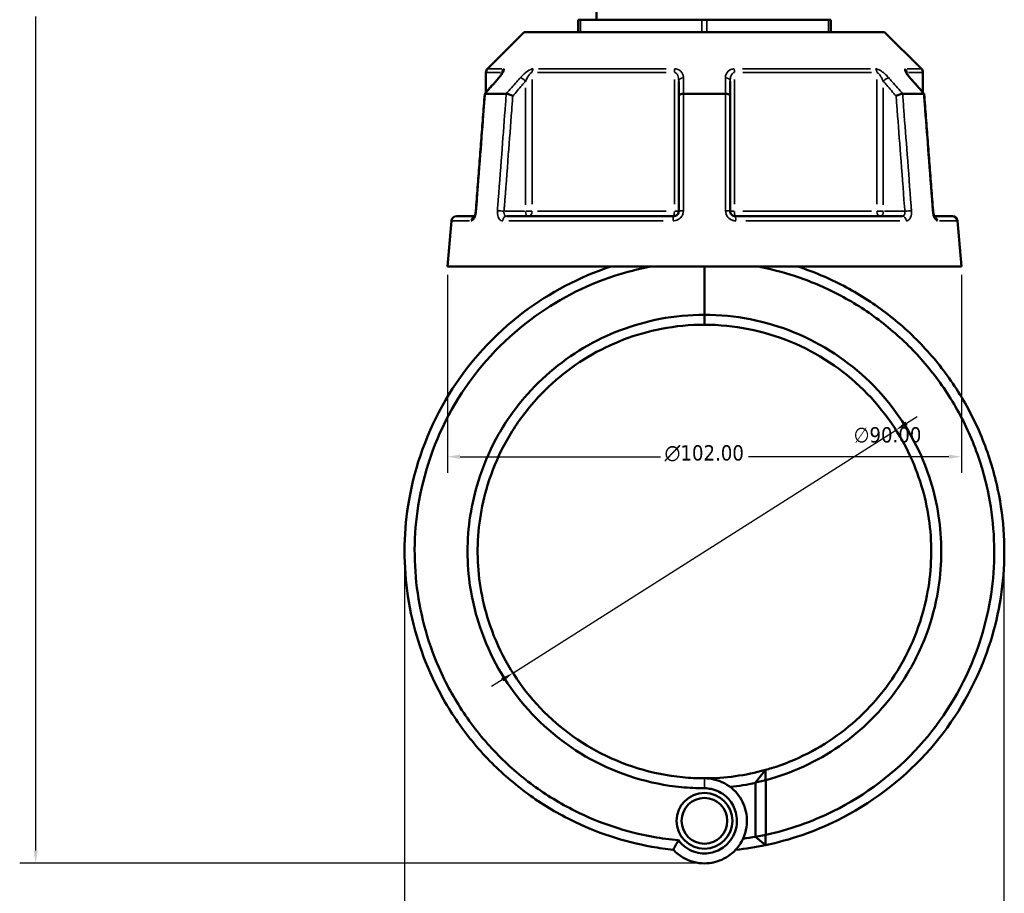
# Model space of a CAD drawing. Header units: millimetres. Extents: x 0 to 904, y 0 to 925.
# Tile 3 of 10: x 270 to 465, y 252 to 425. Entities that reach past the tile are written whole.
import ezdxf

# ---------------------------------------------------------------- set-up
doc = ezdxf.new("R2010")
doc.units = ezdxf.units.MM
for name, color, linetype, lineweight in [('Dimension (ANSI)', 7, 'Continuous', 25), ('Visible (ANSI)', 7, 'Continuous', 50), ('Visible Narrow (ANSI)', 7, 'Continuous', 35)]:
    doc.layers.add(name, color=color, linetype=linetype, lineweight=lineweight)
doc.styles.add('Note Text (ANSI)', font='tahoma.ttf')
doc.dimstyles.new('Default - mm (ANSI)', dxfattribs={"dimtxt": 3.048, "dimasz": 2.5, "dimexe": 3.175, "dimexo": 1.6002, "dimgap": 0.8, "dimtad": 0, "dimtoh": 1, "dimrnd": 1e-08, "dimzin": 4, "dimdsep": 46, "dimtxsty": 'Note Text (ANSI)', "dimcen": 0.09, "dimdle": 10, "dimclrd": 256, "dimclre": 256, "dimclrt": 256, "dimadec": 1, "dimazin": 1, "dimtfac": 1, "dimtofl": 0, "dimtmove": 0, "dimatfit": 3, "dimfxl": 1, "dimtolj": 1, "dimtzin": 4, "dimlwd": -1, "dimlwe": -1, "dimarcsym": 0})

# ---------------------------------------------------------------- blocks, each defined once
blk = doc.blocks.new('*D7')
at = {"layer": 'Defpoints', "color": 0, "transparency": 16777216}
for p in [(464.89, 323.45), (345.99, 319.93), (464.89, 183.68)]:
    blk.add_point(p, dxfattribs=at)
at = {"layer": 'Dimension (ANSI)', "transparency": 16777216}
for p, q in [((464.89, 321.85), (464.89, 180.51)), ((345.99, 318.33), (345.99, 180.51)), ((348.49, 183.68), (447.59, 183.68)), ((462.39, 183.68), (461.27, 183.68))]:
    blk.add_line(p, q, dxfattribs=at)
for points in [[(348.49, 184.1), (348.49, 183.27), (345.99, 183.68)], [(462.39, 184.1), (462.39, 183.27), (464.89, 183.68)]]:
    blk.add_solid(points, dxfattribs=at)
at = {"layer": 'Dimension (ANSI)', "transparency": 16777216, "insert": (448.39, 185.28), "char_height": 3.048, "attachment_point": 1, "style": 'Note Text (ANSI)'}
blk.add_mtext('\\A1;118.90', dxfattribs=at)
blk = doc.blocks.new('*D8')
at = {"layer": 'Defpoints', "color": 0, "transparency": 16777216}
for p in [(443.49, 344.04), (367.49, 295.82)]:
    blk.add_point(p, dxfattribs=at)
at = {"layer": 'Dimension (ANSI)', "transparency": 16777216}
for p, q in [((445.6, 345.38), (447.71, 346.72)), ((367.49, 295.82), (443.49, 344.04)), ((365.38, 294.48), (363.27, 293.14))]:
    blk.add_line(p, q, dxfattribs=at)
for points in [[(445.37, 345.73), (445.82, 345.03), (443.49, 344.04)], [(365.16, 294.83), (365.6, 294.13), (367.49, 295.82)]]:
    blk.add_solid(points, dxfattribs=at)
at = {"layer": 'Dimension (ANSI)', "transparency": 16777216, "insert": (435.1, 344.61), "char_height": 3.048, "attachment_point": 1, "style": 'Note Text (ANSI)'}
blk.add_mtext('\\A1;∅90.00', dxfattribs=at)
blk = doc.blocks.new('*D9')
at = {"layer": 'Defpoints', "color": 0, "transparency": 16777216}
for p in [(272.8, 516.05), (390.19, 516.05), (406.32, 258.09)]:
    blk.add_point(p, dxfattribs=at)
at = {"layer": 'Dimension (ANSI)', "transparency": 16777216}
for p, q in [((388.59, 516.05), (269.62, 516.05)), ((272.8, 513.55), (272.8, 440.07)), ((272.8, 260.59), (272.8, 426.12)), ((404.72, 258.09), (269.62, 258.09))]:
    blk.add_line(p, q, dxfattribs=at)
for points in [[(272.38, 513.55), (273.21, 513.55), (272.8, 516.05)], [(272.38, 260.59), (273.21, 260.59), (272.8, 258.09)]]:
    blk.add_solid(points, dxfattribs=at)
at = {"layer": 'Dimension (ANSI)', "transparency": 16777216, "insert": (271.21, 426.92), "char_height": 3.048, "attachment_point": 1, "rotation": 90, "style": 'Note Text (ANSI)'}
blk.add_mtext('\\A1;257.96', dxfattribs=at)
blk = doc.blocks.new('*D11')
at = {"layer": 'Defpoints', "color": 0, "transparency": 16777216}
for p in [(354.49, 376.46), (456.49, 376.46), (354.49, 338.74)]:
    blk.add_point(p, dxfattribs=at)
at = {"layer": 'Dimension (ANSI)', "transparency": 16777216}
for p, q in [((354.49, 374.85), (354.49, 335.56)), ((456.49, 374.85), (456.49, 335.56)), ((356.99, 338.74), (396.77, 338.74)), ((453.99, 338.74), (414.21, 338.74))]:
    blk.add_line(p, q, dxfattribs=at)
for points in [[(356.99, 339.16), (356.99, 338.32), (354.49, 338.74)], [(453.99, 339.16), (453.99, 338.32), (456.49, 338.74)]]:
    blk.add_solid(points, dxfattribs=at)
at = {"layer": 'Dimension (ANSI)', "transparency": 16777216, "insert": (397.57, 341.03), "char_height": 3.048, "attachment_point": 1, "style": 'Note Text (ANSI)'}
blk.add_mtext('\\A1;{\\fAIGDT|b0|i0;\\H3.0480;\\ln}\\fTahoma|b0|i0;\\H3.0480;102.00', dxfattribs=at)

msp = doc.modelspace()

# ---------------------------------------------------------------- linework, layer by layer
at = {"layer": 'Visible (ANSI)'}
for p, q in [((384.07, 486.65), (384.07, 425.455)), ((380.403, 425.455), (380.903, 425.455)), ((380.403, 425.455), (380.403, 423.005)), ((380.903, 425.455), (404.99, 425.455)), ((404.99, 425.455), (405.99, 425.455)), ((405.99, 425.455), (430.077, 425.455)), ((430.077, 425.455), (430.577, 425.455)), ((430.577, 423.005), (430.577, 425.455)), ((369.741, 423.005), (362.433, 415.697)), ((369.741, 423.005), (441.239, 423.005)), ((441.239, 423.005), (448.547, 415.697)), ((362.14, 414.99), (362.14, 410.999)), ((448.84, 414.99), (448.84, 410.999)), ((400.39, 413.221), (400.39, 410.305)), ((410.59, 410.305), (410.59, 413.221)), ((361.997, 410.755), (366.158, 410.755)), ((400.39, 410.305), (400.39, 387.455)), ((401.328, 410.755), (409.651, 410.755)), ((410.59, 387.455), (410.59, 410.305)), ((444.821, 410.755), (448.982, 410.755)), ((355.285, 385.542), (354.49, 376.455)), ((356.281, 386.455), (359.858, 386.455)), ((366.252, 386.455), (399.39, 386.455)), ((411.59, 386.455), (444.727, 386.455)), ((451.122, 386.455), (454.698, 386.455)), ((455.695, 385.542), (456.49, 376.455)), ((354.49, 376.455), (456.49, 376.455)), ((405.49, 376.455), (405.49, 366.905)), ((405.49, 366.905), (405.49, 376.455)), ((405.49, 364.93), (405.49, 366.905)), ((405.49, 366.905), (405.49, 364.93)), ((415.64, 274.09), (417.578, 276.584)), ((417.64, 274.552), (415.64, 274.09)), ((415.64, 274.09), (415.64, 263.302)), ((417.64, 263.704), (417.64, 274.552)), ((415.64, 263.302), (417.64, 263.704)), ((417.604, 261.676), (415.64, 263.302))]:
    msp.add_line(p, q, dxfattribs=at)
for radius in [5.54, 4.54]:
    msp.add_circle((405.49, 266.49), radius, dxfattribs=at)
for centre, radius, start, end in [((363.14, 414.99), 1, 135, 180), ((447.84, 414.99), 1, 0, 45), ((356.281, 385.455), 1, 90, 175), ((454.698, 385.455), 1, 5, 90), ((405.49, 319.93), 45, 269.99999, 285.58223), ((405.49, 319.93), 47, 276.2398, 282.47169), ((405.49, 319.93), 57.5, 277.65368, 280.16723), ((405.49, 319.93), 59.5, 275.97173, 281.74802)]:
    msp.add_arc(centre, radius, start, end, dxfattribs=at)
for centre, major_axis, ratio, start_param, end_param in [((10353.618, -11027.774), (354.119, -16144.189), 0.871299, 3.9057859, 3.9060627), ((-9405.976, -10870.628), (350.928, 15922.406), 0.8713232, 5.5188049, 5.5190856)]:
    msp.add_ellipse(centre, major_axis=major_axis, ratio=ratio, start_param=start_param, end_param=end_param, dxfattribs=at)
for points, knots in [([(365.412, 414.971), (365.412, 414.971), (365.411, 414.968), (365.405, 414.953), (365.397, 414.932), (365.364, 414.864), (365.335, 414.81), (365.249, 414.667), (365.187, 414.572), (365.043, 414.37), (364.961, 414.263), (364.8, 414.062), (364.723, 413.97), (364.642, 413.877)], [0.11830044, 0.11830044, 0.11830044, 0.11830044, 0.12984163, 0.12984163, 0.15596521, 0.15596521, 0.19532048, 0.19532048, 0.24858388, 0.24858388, 0.30184727, 0.30184727, 0.345416, 0.345416, 0.345416, 0.345416]), ([(446.337, 413.877), (446.238, 413.991), (446.145, 414.103), (445.973, 414.321), (445.895, 414.427), (445.758, 414.624), (445.7, 414.716), (445.633, 414.832), (445.615, 414.866), (445.589, 414.918), (445.581, 414.936), (445.571, 414.96), (445.569, 414.967), (445.567, 414.971), (445.567, 414.971), (445.567, 414.971)], [0, 0, 0, 0, 0.05326363, 0.05326363, 0.10652726, 0.10652726, 0.15979088, 0.15979088, 0.1864227, 0.1864227, 0.20693939, 0.20693939, 0.22202176, 0.22202176, 0.22711666, 0.22711666, 0.22711666, 0.22711666]), ([(361.888, 410.696), (361.771, 409.152), (361.653, 407.608), (361.419, 404.519), (361.301, 402.974), (361.066, 399.886), (360.949, 398.341), (360.714, 395.253), (360.596, 393.708), (360.362, 390.62), (360.244, 389.075), (360.127, 387.531)], [0.5718587, 0.5718587, 0.5718587, 0.5718587, 1.0369479, 1.0369479, 1.5020372, 1.5020372, 1.9671264, 1.9671264, 2.4322156, 2.4322156, 2.8973048, 2.8973048, 2.8973048, 2.8973048]), ([(361.986, 410.755), (361.934, 410.75), (361.902, 410.735), (361.89, 410.706), (361.889, 410.701), (361.888, 410.696)], [-0.153595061, -0.153595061, -0.153595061, -0.153595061, -0.116550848, -0.116550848, -0.109554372, -0.109554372, -0.109554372, -0.109554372]), ([(367.461, 410.305), (367.46, 410.306), (367.459, 410.307), (367.355, 410.363), (367.241, 410.418), (367.005, 410.521), (366.884, 410.569), (366.647, 410.651), (366.533, 410.686), (366.33, 410.735), (366.243, 410.75), (366.173, 410.755)], [-0.15371258, -0.15371258, -0.15371258, -0.15371258, -0.15323742, -0.15323742, -0.11409173, -0.11409173, -0.07545617, -0.07545617, -0.03695795, -0.03695795, 0, 0, 0, 0]), ([(401.303, 410.755), (401.18, 410.75), (401.061, 410.735), (400.838, 410.686), (400.737, 410.651), (400.569, 410.569), (400.503, 410.521), (400.413, 410.418), (400.39, 410.363), (400.39, 410.307), (400.39, 410.306), (400.39, 410.305)], [-0.15359492, -0.15359492, -0.15359492, -0.15359492, -0.11655078, -0.11655078, -0.07796289, -0.07796289, -0.03923697, -0.03923697, 0, 0, 0.0004764, 0.0004764, 0.0004764, 0.0004764]), ([(410.59, 410.305), (410.59, 410.306), (410.59, 410.307), (410.589, 410.363), (410.566, 410.418), (410.476, 410.521), (410.411, 410.569), (410.243, 410.651), (410.141, 410.686), (409.918, 410.735), (409.799, 410.75), (409.677, 410.755)], [-0.15371258, -0.15371258, -0.15371258, -0.15371258, -0.15323729, -0.15323729, -0.11409168, -0.11409168, -0.07545593, -0.07545593, -0.03695789, -0.03695789, 0, 0, 0, 0]), ([(444.806, 410.755), (444.736, 410.75), (444.649, 410.735), (444.446, 410.686), (444.332, 410.651), (444.095, 410.569), (443.974, 410.521), (443.738, 410.418), (443.624, 410.363), (443.52, 410.307), (443.519, 410.306), (443.518, 410.305)], [-0.15359504, -0.15359504, -0.15359504, -0.15359504, -0.11655084, -0.11655084, -0.07796278, -0.07796278, -0.03923704, -0.03923704, 0, 0, 0.00047627, 0.00047627, 0.00047627, 0.00047627]), ([(449.091, 410.696), (449.091, 410.701), (449.089, 410.706), (449.077, 410.735), (449.046, 410.75), (448.993, 410.755)], [-0.043938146, -0.043938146, -0.043938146, -0.043938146, -0.03695796, -0.03695796, 0, 0, 0, 0]), ([(450.853, 387.531), (450.735, 389.075), (450.618, 390.62), (450.383, 393.708), (450.265, 395.253), (450.031, 398.341), (449.913, 399.886), (449.678, 402.974), (449.561, 404.519), (449.326, 407.608), (449.208, 409.152), (449.091, 410.696)], [1.2046153, 1.2046153, 1.2046153, 1.2046153, 1.6697046, 1.6697046, 2.1347938, 2.1347938, 2.599883, 2.599883, 3.0649722, 3.0649722, 3.5300614, 3.5300614, 3.5300614, 3.5300614]), ([(360.127, 387.531), (360.116, 387.394), (360.098, 387.256), (360.049, 386.996), (360.018, 386.875), (359.952, 386.666), (359.917, 386.578), (359.855, 386.446), (359.827, 386.398), (359.79, 386.343), (359.779, 386.331), (359.779, 386.331)], [0, 0, 0, 0, 0.05246869, 0.05246869, 0.10385719, 0.10385719, 0.15173749, 0.15173749, 0.19343627, 0.19343627, 0.22729393, 0.22729393, 0.22729393, 0.22729393]), ([(359.858, 386.455), (359.864, 386.467), (359.87, 386.479), (359.904, 386.55), (359.934, 386.622), (359.981, 386.756), (359.999, 386.813), (360.015, 386.873)], [0.150448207, 0.150448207, 0.150448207, 0.150448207, 0.159506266, 0.159506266, 0.200620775, 0.200620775, 0.227248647, 0.227248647, 0.227248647, 0.227248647]), ([(400.39, 387.455), (400.39, 387.389), (400.383, 387.324), (400.35, 387.156), (400.313, 387.056), (400.193, 386.844), (400.101, 386.739), (399.849, 386.549), (399.678, 386.481), (399.464, 386.457), (399.427, 386.455), (399.39, 386.455)], [0, 0, 0, 0, 0.03957477, 0.03957477, 0.1028944, 0.1028944, 0.18520991, 0.18520991, 0.29222008, 0.29222008, 0.31481112, 0.31481112, 0.31481112, 0.31481112]), ([(411.59, 386.455), (411.48, 386.455), (411.369, 386.473), (411.097, 386.567), (410.945, 386.67), (410.676, 386.984), (410.59, 387.22), (410.59, 387.455)], [0, 0, 0, 0, 0.06653404, 0.06653404, 0.1729885, 0.1729885, 0.31481287, 0.31481287, 0.31481287, 0.31481287]), ([(450.853, 387.531), (450.863, 387.394), (450.881, 387.256), (450.931, 386.996), (450.961, 386.875), (451.028, 386.666), (451.063, 386.578), (451.105, 386.488), (451.113, 386.471), (451.122, 386.455)], [0, 0, 0, 0, 0.05246869, 0.05246869, 0.10385719, 0.10385719, 0.15173749, 0.15173749, 0.16436308, 0.16436308, 0.16436308, 0.16436308]), ([(451.201, 386.331), (451.201, 386.331), (451.2, 386.331), (451.195, 386.337), (451.183, 386.352), (451.15, 386.403), (451.127, 386.442), (451.075, 386.55), (451.045, 386.622), (450.984, 386.796), (450.954, 386.902), (450.902, 387.137), (450.88, 387.267), (450.86, 387.443), (450.856, 387.487), (450.853, 387.531)], [0.08751627, 0.08751627, 0.08751627, 0.08751627, 0.09464308, 0.09464308, 0.12462258, 0.12462258, 0.15950627, 0.15950627, 0.20062078, 0.20062078, 0.24742921, 0.24742921, 0.29808648, 0.29808648, 0.31481397, 0.31481397, 0.31481397, 0.31481397]), ([(359.779, 386.331), (359.779, 386.331), (359.779, 386.331), (359.784, 386.337), (359.795, 386.35), (359.809, 386.371)], [0.08751627, 0.08751627, 0.08751627, 0.08751627, 0.094643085, 0.094643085, 0.122970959, 0.122970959, 0.122970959, 0.122970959]), ([(386.911, 376.455), (380.693, 374.411), (374.819, 371.333), (363.706, 362.93), (358.656, 357.365), (351.062, 345.003), (348.438, 338.259), (345.932, 325.356), (345.69, 319.267), (346.362, 313.285), (347.034, 307.304), (348.62, 301.43), (352.479, 292.676), (354.205, 289.553), (358.184, 283.666), (360.438, 280.902), (365.245, 275.979), (367.771, 273.793), (373.152, 269.874), (376.006, 268.142), (384.048, 264.14), (389.47, 262.349), (396.449, 261.103), (397.871, 260.902), (399.299, 260.753)], [0.3159043, 0.3159043, 0.3159043, 0.3159043, 0.6442511, 0.6442511, 1.0154019, 1.0154019, 1.3737901, 1.3737901, 1.6774634, 1.6774634, 1.6774634, 1.9811367, 1.9811367, 2.1607971, 2.1607971, 2.3404576, 2.3404576, 2.5089885, 2.5089885, 2.6775194, 2.6775194, 2.964022, 2.964022, 3.0368082, 3.0368082, 3.0368082, 3.0368082]), ([(400.317, 262.639), (398.649, 262.789), (396.986, 263.013), (389.934, 264.279), (384.672, 266.027), (376.874, 269.93), (374.108, 271.62), (368.897, 275.44), (366.453, 277.57), (361.808, 282.364), (359.634, 285.053), (355.8, 290.779), (354.141, 293.814), (350.443, 302.315), (348.937, 308.011), (348.317, 313.803), (347.697, 319.595), (347.963, 325.482), (350.448, 337.936), (353.014, 344.431), (360.391, 356.319), (365.277, 361.658), (375.997, 369.711), (381.653, 372.656), (387.633, 374.611), (389.984, 375.379), (392.385, 375.996), (394.816, 376.455)], [-3.05148, -3.05148, -3.05148, -3.05148, -2.964022, -2.964022, -2.6775194, -2.6775194, -2.5089885, -2.5089885, -2.3404576, -2.3404576, -2.1607971, -2.1607971, -1.9811367, -1.9811367, -1.6774634, -1.6774634, -1.6774634, -1.3737901, -1.3737901, -1.0154019, -1.0154019, -0.6442511, -0.6442511, -0.3159043, -0.3159043, -0.3159043, -0.1867869, -0.1867869, -0.1867869, -0.1867869]), ([(416.163, 376.455), (418.594, 375.996), (420.995, 375.379), (423.347, 374.611), (426.347, 373.63), (429.267, 372.401), (434.866, 369.481), (437.546, 367.79), (442.644, 363.951), (445.057, 361.794), (449.487, 357.106), (451.505, 354.575), (455.205, 349.036), (456.857, 346.008), (459.594, 339.706), (460.68, 336.431), (462.798, 327.415), (463.261, 321.54), (462.836, 315.729), (462.411, 309.918), (461.096, 304.174), (456.418, 292.35), (452.721, 286.407), (443.287, 275.992), (437.475, 271.593), (426.804, 266.292), (422.284, 264.709), (417.64, 263.704)], [-2.9548057, -2.9548057, -2.9548057, -2.9548057, -2.8256883, -2.8256883, -2.8256883, -2.6609301, -2.6609301, -2.4961719, -2.4961719, -2.3279463, -2.3279463, -2.1597208, -2.1597208, -1.9805842, -1.9805842, -1.8014476, -1.8014476, -1.4977294, -1.4977294, -1.4977294, -1.1940112, -1.1940112, -0.8347845, -0.8347845, -0.4610233, -0.4610233, -0.2129992, -0.2129992, -0.2129992, -0.2129992]), ([(417.604, 261.676), (422.528, 262.7), (427.321, 264.352), (438.448, 269.846), (444.45, 274.357), (454.218, 285.056), (458.059, 291.167), (462.947, 303.346), (464.336, 309.272), (464.807, 315.275), (465.278, 321.278), (464.832, 327.357), (462.688, 336.702), (461.58, 340.099), (458.775, 346.643), (457.077, 349.791), (453.265, 355.553), (451.182, 358.188), (446.601, 363.073), (444.103, 365.323), (438.818, 369.329), (436.038, 371.095), (430.223, 374.145), (427.189, 375.43), (424.069, 376.455)], [0.2061334, 0.2061334, 0.2061334, 0.2061334, 0.4610233, 0.4610233, 0.8347845, 0.8347845, 1.1940112, 1.1940112, 1.4977294, 1.4977294, 1.4977294, 1.8014476, 1.8014476, 1.9805842, 1.9805842, 2.1597208, 2.1597208, 2.3279463, 2.3279463, 2.4961719, 2.4961719, 2.6609301, 2.6609301, 2.8256883, 2.8256883, 2.8256883, 2.8256883]), ([(405.49, 366.905), (402.536, 366.905), (399.583, 366.626), (391.339, 365.054), (386.178, 363.1), (376.781, 357.526), (372.558, 353.892), (367.198, 347.332), (365.53, 344.84), (362.697, 339.585), (361.532, 336.822), (359.217, 329.437), (358.49, 324.684), (358.49, 319.93), (358.49, 315.176), (359.217, 310.423), (362.425, 300.19), (365.309, 294.84), (372.899, 285.551), (377.619, 281.628), (388.454, 275.695), (394.622, 273.793), (402.437, 273.029), (403.963, 272.955), (405.49, 272.955)], [-3.1415927, -3.1415927, -3.1415927, -3.1415927, -2.9531667, -2.9531667, -2.6061994, -2.6061994, -2.2558931, -2.2558931, -2.0652238, -2.0652238, -1.8745545, -1.8745545, -1.5707965, -1.5707965, -1.5707965, -1.2670385, -1.2670385, -0.8856999, -0.8856999, -0.5009854, -0.5009854, -0.0973675, -0.0973675, -0.0000003, -0.0000003, -0.0000003, -0.0000003]), ([(417.64, 274.552), (418.258, 274.717), (418.873, 274.895), (424.681, 276.705), (429.591, 279.236), (438.293, 285.844), (442.073, 289.934), (446.651, 297.059), (448.025, 299.725), (450.242, 305.269), (451.085, 308.147), (452.543, 315.742), (452.725, 320.541), (452.186, 325.26), (451.647, 329.978), (450.387, 334.613), (446.045, 344.411), (442.575, 349.399), (433.988, 357.767), (428.86, 361.129), (417.655, 365.71), (411.574, 366.905), (405.49, 366.905)], [-2.8802454, -2.8802454, -2.8802454, -2.8802454, -2.8394009, -2.8394009, -2.4921109, -2.4921109, -2.1418876, -2.1418876, -1.9511773, -1.9511773, -1.7604671, -1.7604671, -1.4570395, -1.4570395, -1.4570395, -1.153612, -1.153612, -0.7724265, -0.7724265, -0.3881383, -0.3881383, 0.0000003, 0.0000003, 0.0000003, 0.0000003]), ([(405.49, 274.93), (404.039, 274.93), (402.589, 275), (395.162, 275.721), (389.298, 277.515), (378.97, 283.125), (374.458, 286.839), (367.171, 295.658), (364.384, 300.749), (361.251, 310.514), (360.523, 315.06), (360.491, 319.616), (360.459, 324.173), (361.125, 328.738), (363.3, 335.844), (364.402, 338.506), (367.094, 343.574), (368.684, 345.98), (373.807, 352.319), (377.856, 355.837), (386.886, 361.238), (391.856, 363.134), (399.797, 364.659), (402.643, 364.93), (405.49, 364.93)], [0.0000003, 0.0000003, 0.0000003, 0.0000003, 0.0973675, 0.0973675, 0.5009854, 0.5009854, 0.8856999, 0.8856999, 1.2670385, 1.2670385, 1.5707965, 1.5707965, 1.5707965, 1.8745545, 1.8745545, 2.0652238, 2.0652238, 2.2558931, 2.2558931, 2.6061994, 2.6061994, 2.9531667, 2.9531667, 3.1415927, 3.1415927, 3.1415927, 3.1415927]), ([(405.49, 364.93), (411.353, 364.93), (417.214, 363.769), (427.996, 359.327), (432.922, 356.069), (441.147, 347.976), (444.456, 343.157), (448.568, 333.716), (449.747, 329.257), (450.233, 324.728), (450.719, 320.199), (450.511, 315.602), (449.066, 308.342), (448.241, 305.595), (446.087, 300.31), (444.76, 297.772), (440.35, 290.996), (436.726, 287.119), (428.413, 280.861), (423.735, 278.471), (418.389, 276.816), (417.984, 276.697), (417.578, 276.584)], [-0.0000003, -0.0000003, -0.0000003, -0.0000003, 0.3881383, 0.3881383, 0.7724265, 0.7724265, 1.153612, 1.153612, 1.4570395, 1.4570395, 1.4570395, 1.7604671, 1.7604671, 1.9511773, 1.9511773, 2.1418876, 2.1418876, 2.4921109, 2.4921109, 2.8394009, 2.8394009, 2.8677245, 2.8677245, 2.8677245, 2.8677245]), ([(417.64, 274.552), (417.629, 274.89), (417.618, 275.228), (417.598, 275.906), (417.588, 276.245), (417.578, 276.584)], [-0.30879125, -0.30879125, -0.30879125, -0.30879125, -0.15445746, -0.15445746, 0, 0, 0, 0]), ([(399.299, 260.753), (399.593, 260.436), (399.91, 260.143), (401.457, 258.917), (402.925, 258.305), (405.792, 257.947), (407.178, 258.109), (409.684, 259.049), (410.81, 259.804), (412.27, 261.396), (412.743, 262.094), (413.105, 262.851), (413.466, 263.608), (413.716, 264.423), (414.037, 266.604), (413.906, 268.006), (413.001, 270.563), (412.25, 271.72), (410.179, 273.664), (408.809, 274.394), (406.735, 274.861), (406.112, 274.93), (405.49, 274.93)], [-3.9930707, -3.9930707, -3.9930707, -3.9930707, -3.8358655, -3.8358655, -3.2706591, -3.2706591, -2.7691428, -2.7691428, -2.2850437, -2.2850437, -1.9824817, -1.9824817, -1.9824817, -1.6799198, -1.6799198, -1.1958207, -1.1958207, -0.7287481, -0.7287481, -0.2133499, -0.2133499, -0.0000001, -0.0000001, -0.0000001, -0.0000001]), ([(405.49, 272.955), (405.946, 272.955), (406.402, 272.906), (407.926, 272.576), (408.943, 272.059), (410.518, 270.652), (411.11, 269.804), (411.862, 267.893), (412.005, 266.824), (411.82, 265.133), (411.649, 264.494), (411.388, 263.895), (411.127, 263.296), (410.774, 262.738), (409.665, 261.459), (408.791, 260.843), (406.825, 260.075), (405.728, 259.941), (403.465, 260.234), (402.312, 260.737), (400.982, 261.844), (400.625, 262.223), (400.317, 262.639)], [0.0000001, 0.0000001, 0.0000001, 0.0000001, 0.2133499, 0.2133499, 0.7287481, 0.7287481, 1.1958207, 1.1958207, 1.6799198, 1.6799198, 1.9824817, 1.9824817, 1.9824817, 2.2850437, 2.2850437, 2.7691428, 2.7691428, 3.2706591, 3.2706591, 3.8358655, 3.8358655, 4.0759765, 4.0759765, 4.0759765, 4.0759765]), ([(400.317, 262.639), (400.143, 262.328), (399.973, 262.014), (399.642, 261.385), (399.479, 261.068), (399.32, 260.751)], [-0.27250259, -0.27250259, -0.27250259, -0.27250259, -0.13662256, -0.13662256, 0, 0, 0, 0]), ([(417.604, 261.676), (417.61, 262.014), (417.617, 262.352), (417.628, 263.028), (417.634, 263.366), (417.64, 263.704)], [-0.26328472, -0.26328472, -0.26328472, -0.26328472, -0.13166724, -0.13166724, 0, 0, 0, 0])]:
    msp.add_open_spline(points, degree=3, knots=knots, dxfattribs=at)
for points in [[(361.986, 410.755), (361.99, 410.755), (361.993, 410.755), (361.997, 410.755)], [(366.158, 410.755), (366.163, 410.755), (366.168, 410.755), (366.173, 410.755)], [(401.303, 410.755), (401.311, 410.755), (401.32, 410.755), (401.328, 410.755)], [(409.651, 410.755), (409.66, 410.755), (409.668, 410.755), (409.677, 410.755)], [(444.806, 410.755), (444.811, 410.755), (444.816, 410.755), (444.821, 410.755)], [(448.982, 410.755), (448.986, 410.755), (448.99, 410.755), (448.993, 410.755)], [(360.063, 387.073), (360.075, 387.133), (360.086, 387.194), (360.096, 387.256)], [(399.32, 260.751), (399.313, 260.752), (399.306, 260.752), (399.299, 260.753)]]:
    msp.add_open_spline(points, degree=3, dxfattribs=at)
at = {"layer": 'Visible Narrow (ANSI)'}
for p, q in [((380.903, 423.128), (380.903, 425.333)), ((404.99, 425.333), (404.99, 423.128)), ((405.99, 423.128), (405.99, 425.333)), ((430.077, 425.333), (430.077, 423.128)), ((365.016, 414.99), (362.148, 414.99)), ((362.441, 415.697), (365.29, 415.697)), ((365.323, 414.98), (365.323, 414.801)), ((397.876, 414.99), (372.338, 414.99)), ((372.562, 415.697), (397.928, 415.697)), ((413.052, 415.697), (438.418, 415.697)), ((438.642, 414.99), (413.103, 414.99)), ((445.656, 414.801), (445.656, 414.98)), ((445.69, 415.697), (448.539, 415.697)), ((448.832, 414.99), (445.963, 414.99)), ((371.285, 388.832), (371.285, 413.613)), ((399.527, 413.613), (399.527, 388.832)), ((411.452, 388.832), (411.452, 413.613)), ((439.694, 413.613), (439.694, 388.832)), ((369.996, 411.932), (369.996, 388.743)), ((440.983, 388.743), (440.983, 411.932)), ((369.783, 387.455), (365.937, 387.455)), ((371.239, 387.455), (370.06, 387.455)), ((372.338, 387.455), (397.876, 387.455)), ((400.387, 387.455), (399.598, 387.455)), ((411.382, 387.455), (410.592, 387.455)), ((413.103, 387.455), (438.642, 387.455)), ((440.92, 387.455), (439.74, 387.455)), ((445.042, 387.455), (441.196, 387.455)), ((358.854, 385.542), (355.295, 385.542)), ((397.282, 385.542), (366.699, 385.542)), ((444.28, 385.542), (413.697, 385.542)), ((455.685, 385.542), (452.125, 385.542)), ((405.49, 273.054), (405.49, 274.831))]:
    msp.add_line(p, q, dxfattribs=at)
for centre, major_axis, ratio, start_param, end_param in [((366.25, 414.99), (0, 1), 0.9265657, 0.8246681, 1.5315264), ((372.075, 414.99), (0, -1), 0.7890235, 3.9662607, 4.6731191), ((399.665, 414.99), (0, 1), 0.1375423, 0.8246681, 1.5315264), ((411.315, 414.99), (0, -1), 0.1375423, 1.6100662, 2.3169246), ((438.905, 414.99), (0, 1), 0.7890235, 4.7516589, 5.4585172), ((444.73, 414.99), (0, -1), 0.9265657, 1.6100662, 2.3169246), ((365.396, 413.221), (-0.755, 0.656), 0.3543192, 5.9781609, 6.2671314), ((369.496, 413.221), (-0.755, 0.656), 0.3543192, 4.400804, 5.755338), ((401.39, 413.221), (-1, 0), 0.7086384, 4.8533994, 6.2079334), ((409.59, 413.221), (1, 0), 0.7086384, 0.0752519, 1.4297859), ((441.483, 413.221), (-0.755, -0.656), 0.3543192, 3.66944, 5.023974), ((445.583, 413.221), (0.755, 0.656), 0.3543192, 0.0160539, 0.3050244), ((361.124, 387.455), (-0.997, 0.076), 0.0437298, 5.8665688, 6.2612581), ((365.224, 387.455), (0.997, -0.076), 0.0437298, 1.1232285, 2.4618904), ((370.496, 387.455), (0, -1), 0.5, 4.7909288, 6.2046455), ((370.496, 387.455), (0, -1), 0.7890235, 0.0785398, 1.4922565), ((399.39, 387.455), (0, -1), 0.1375423, 0.0785398, 1.4922565), ((401.39, 387.455), (-1, 0), 0.0874597, 4.8701533, 6.2088152), ((409.59, 387.455), (1, 0), 0.0874597, 0.0743701, 1.413032), ((411.59, 387.455), (0, -1), 0.1375423, 4.7909288, 6.2046455), ((440.483, 387.455), (0, -1), 0.7890235, 4.7909288, 6.2046455), ((440.483, 387.455), (0, -1), 0.5, 0.0785398, 1.4922565), ((445.755, 387.455), (0.997, 0.076), 0.0437298, 0.6797022, 2.0183641), ((449.855, 387.455), (0.997, 0.076), 0.0437298, 0.0219272, 0.4166165), ((360.152, 385.455), (0, 1), 0.9213266, 0.4254409, 1.427841), ((366.252, 385.455), (0, 1), 0.797365, 0.0741765, 1.4093534), ((399.39, 385.455), (0, 1), 0.1239616, 0.0741765, 1.4093534), ((411.59, 385.455), (0, 1), 0.1239616, 4.8738319, 6.2090088), ((444.727, 385.455), (0, 1), 0.797365, 4.8738319, 6.2090088), ((450.827, 385.455), (0, 1), 0.9213266, 4.8553461, 5.8577786)]:
    msp.add_ellipse(centre, major_axis=major_axis, ratio=ratio, start_param=start_param, end_param=end_param, dxfattribs=at)
for points, knots in [([(364.754, 413.928), (364.946, 414.149), (365.122, 414.369), (365.395, 414.752), (365.502, 414.918), (365.638, 415.172), (365.681, 415.268), (365.74, 415.445), (365.753, 415.525), (365.734, 415.629), (365.713, 415.661), (365.655, 415.691), (365.627, 415.697), (365.594, 415.697)], [-0.345416, -0.345416, -0.345416, -0.345416, -0.25131567, -0.25131567, -0.17440412, -0.17440412, -0.12292214, -0.12292214, -0.06721438, -0.06721438, -0.02585168, -0.02585168, 0, 0, 0, 0]), ([(365.323, 414.99), (365.339, 414.99), (365.353, 414.984), (365.375, 414.96), (365.384, 414.941), (365.389, 414.917)], [0, 0, 0, 0, 0.025851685, 0.025851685, 0.053736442, 0.053736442, 0.053736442, 0.053736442]), ([(371.517, 415.697), (371.386, 415.697), (371.23, 415.662), (370.625, 415.432), (370.145, 415.095), (369.432, 414.478), (369.16, 414.204), (368.92, 413.928)], [-0.34541683, -0.34541683, -0.34541683, -0.34541683, -0.28278882, -0.28278882, -0.11734182, -0.11734182, 0, 0, 0, 0]), ([(369.996, 413.221), (370.116, 413.497), (370.252, 413.771), (370.607, 414.387), (370.845, 414.725), (371.144, 414.955), (371.221, 414.99), (371.285, 414.99)], [0, 0, 0, 0, 0.11734182, 0.11734182, 0.28278882, 0.28278882, 0.34541683, 0.34541683, 0.34541683, 0.34541683]), ([(399.527, 414.99), (399.57, 414.99), (399.612, 414.984), (399.719, 414.954), (399.782, 414.921), (399.919, 414.818), (399.989, 414.738), (400.105, 414.561), (400.153, 414.466), (400.255, 414.213), (400.3, 414.047), (400.371, 413.664), (400.39, 413.443), (400.39, 413.221)], [0, 0, 0, 0, 0.02585168, 0.02585168, 0.06721438, 0.06721438, 0.12305037, 0.12305037, 0.17415567, 0.17415567, 0.25081718, 0.25081718, 0.34541583, 0.34541583, 0.34541583, 0.34541583]), ([(401.324, 413.928), (401.324, 414.15), (401.286, 414.371), (401.141, 414.754), (401.049, 414.92), (400.842, 415.173), (400.744, 415.268), (400.508, 415.445), (400.365, 415.525), (400.086, 415.629), (399.958, 415.661), (399.74, 415.691), (399.654, 415.697), (399.567, 415.697)], [-0.34541583, -0.34541583, -0.34541583, -0.34541583, -0.25081718, -0.25081718, -0.17415567, -0.17415567, -0.12305037, -0.12305037, -0.06721438, -0.06721438, -0.02585168, -0.02585168, 0, 0, 0, 0]), ([(411.412, 415.697), (411.18, 415.697), (410.954, 415.654), (410.305, 415.404), (410.007, 415.08), (409.714, 414.478), (409.656, 414.204), (409.655, 413.928)], [-0.34541645, -0.34541645, -0.34541645, -0.34541645, -0.27620858, -0.27620858, -0.11734182, -0.11734182, 0, 0, 0, 0]), ([(410.59, 413.221), (410.59, 413.497), (410.618, 413.771), (410.762, 414.373), (410.908, 414.697), (411.227, 414.947), (411.338, 414.99), (411.452, 414.99)], [0, 0, 0, 0, 0.11734182, 0.11734182, 0.27620858, 0.27620858, 0.34541645, 0.34541645, 0.34541645, 0.34541645]), ([(442.06, 413.928), (441.867, 414.149), (441.654, 414.368), (441.238, 414.751), (441.039, 414.917), (440.694, 415.172), (440.553, 415.268), (440.256, 415.445), (440.101, 415.525), (439.842, 415.629), (439.735, 415.661), (439.575, 415.691), (439.517, 415.697), (439.463, 415.697)], [-0.34541603, -0.34541603, -0.34541603, -0.34541603, -0.25141662, -0.25141662, -0.17445287, -0.17445287, -0.12288915, -0.12288915, -0.06721438, -0.06721438, -0.02585168, -0.02585168, 0, 0, 0, 0]), ([(439.694, 414.99), (439.72, 414.99), (439.749, 414.984), (439.828, 414.954), (439.881, 414.921), (440.009, 414.818), (440.086, 414.738), (440.233, 414.561), (440.303, 414.465), (440.474, 414.21), (440.573, 414.044), (440.781, 413.661), (440.887, 413.442), (440.983, 413.221)], [0, 0, 0, 0, 0.02585168, 0.02585168, 0.06721438, 0.06721438, 0.12288915, 0.12288915, 0.17445287, 0.17445287, 0.25141662, 0.25141662, 0.34541603, 0.34541603, 0.34541603, 0.34541603]), ([(445.385, 415.697), (445.303, 415.697), (445.254, 415.66), (445.2, 415.425), (445.362, 415.091), (445.772, 414.478), (445.986, 414.204), (446.225, 413.928)], [-0.34541684, -0.34541684, -0.34541684, -0.34541684, -0.28109054, -0.28109054, -0.11734182, -0.11734182, 0, 0, 0, 0]), ([(361.997, 410.755), (362.69, 411.553), (363.383, 412.351), (364.077, 413.148), (364.302, 413.408), (364.528, 413.668), (364.754, 413.928)], [-1.97914638, -1.97914638, -1.97914638, -1.97914638, -1.63999425, -1.63999425, -1.63999425, -1.52956, -1.52956, -1.52956, -1.52956]), ([(368.92, 413.928), (368.693, 413.668), (368.467, 413.408), (368.241, 413.148), (367.547, 412.351), (366.852, 411.553), (366.158, 410.755)], [-2.74524999, -2.74524999, -2.74524999, -2.74524999, -2.63478434, -2.63478434, -2.63478434, -2.29566361, -2.29566361, -2.29566361, -2.29566361]), ([(367.461, 410.305), (368.08, 411.017), (368.699, 411.729), (369.319, 412.441), (369.545, 412.701), (369.77, 412.961), (369.996, 413.221)], [2.33212986, 2.33212986, 2.33212986, 2.33212986, 2.63478434, 2.63478434, 2.63478434, 2.74524999, 2.74524999, 2.74524999, 2.74524999]), ([(401.328, 410.755), (401.327, 411.553), (401.326, 412.351), (401.325, 413.149), (401.325, 413.408), (401.324, 413.668), (401.324, 413.928)], [-1.97914638, -1.97914638, -1.97914638, -1.97914638, -1.63999115, -1.63999115, -1.63999115, -1.52956, -1.52956, -1.52956, -1.52956]), ([(409.655, 413.928), (409.655, 413.668), (409.655, 413.408), (409.654, 413.149), (409.653, 412.351), (409.652, 411.553), (409.651, 410.755)], [-0.97913562, -0.97913562, -0.97913562, -0.97913562, -0.86870448, -0.86870448, -0.86870448, -0.52954925, -0.52954925, -0.52954925, -0.52954925]), ([(440.983, 413.221), (441.209, 412.961), (441.435, 412.701), (441.661, 412.441), (442.28, 411.729), (442.899, 411.017), (443.518, 410.305)], [1.52956, 1.52956, 1.52956, 1.52956, 1.64002566, 1.64002566, 1.64002566, 1.94268014, 1.94268014, 1.94268014, 1.94268014]), ([(444.821, 410.755), (444.127, 411.553), (443.433, 412.351), (442.738, 413.148), (442.512, 413.408), (442.286, 413.668), (442.06, 413.928)], [-1.97914638, -1.97914638, -1.97914638, -1.97914638, -1.64002566, -1.64002566, -1.64002566, -1.52956, -1.52956, -1.52956, -1.52956]), ([(446.225, 413.928), (446.451, 413.668), (446.677, 413.408), (446.903, 413.148), (447.596, 412.351), (448.289, 411.553), (448.982, 410.755)], [-2.9717419, -2.9717419, -2.9717419, -2.9717419, -2.86130766, -2.86130766, -2.86130766, -2.52215552, -2.52215552, -2.52215552, -2.52215552]), ([(360.222, 387.542), (360.247, 387.862), (360.271, 388.181), (360.555, 391.913), (360.814, 395.326), (361.073, 398.738), (361.297, 401.683), (361.521, 404.627), (361.825, 408.632), (361.906, 409.693), (361.986, 410.755)], [-2.8973048, -2.8973048, -2.8973048, -2.8973048, -2.8010582, -2.8010582, -1.7733902, -1.7733902, -1.7733902, -0.8866951, -0.8866951, -0.5671389, -0.5671389, -0.5671389, -0.5671389]), ([(366.173, 410.755), (366.092, 409.693), (366.011, 408.632), (365.706, 404.627), (365.482, 401.683), (365.258, 398.738), (364.998, 395.326), (364.739, 391.913), (364.454, 388.181), (364.43, 387.862), (364.406, 387.542)], [-3.5347812, -3.5347812, -3.5347812, -3.5347812, -3.2152251, -3.2152251, -2.32853, -2.32853, -2.32853, -1.300862, -1.300862, -1.2046153, -1.2046153, -1.2046153, -1.2046153]), ([(365.724, 387.455), (365.748, 387.775), (365.772, 388.094), (366.056, 391.826), (366.316, 395.239), (366.575, 398.651), (366.799, 401.595), (367.023, 404.54), (367.318, 408.425), (367.39, 409.365), (367.461, 410.305)], [1.2046153, 1.2046153, 1.2046153, 1.2046153, 1.300862, 1.300862, 2.32853, 2.32853, 2.32853, 3.2152251, 3.2152251, 3.4984336, 3.4984336, 3.4984336, 3.4984336]), ([(401.306, 387.542), (401.306, 387.862), (401.306, 388.181), (401.306, 391.913), (401.305, 395.326), (401.305, 398.738), (401.304, 401.683), (401.304, 404.627), (401.303, 408.632), (401.303, 409.693), (401.303, 410.755)], [-2.8973048, -2.8973048, -2.8973048, -2.8973048, -2.8010583, -2.8010583, -1.7733903, -1.7733903, -1.7733903, -0.8866951, -0.8866951, -0.5671389, -0.5671389, -0.5671389, -0.5671389]), ([(409.677, 410.755), (409.676, 409.693), (409.676, 408.632), (409.676, 404.627), (409.675, 401.683), (409.675, 398.738), (409.674, 395.326), (409.674, 391.913), (409.673, 388.181), (409.673, 387.862), (409.673, 387.542)], [-3.5347812, -3.5347812, -3.5347812, -3.5347812, -3.2152251, -3.2152251, -2.32853, -2.32853, -2.32853, -1.300862, -1.300862, -1.2046153, -1.2046153, -1.2046153, -1.2046153]), ([(443.518, 410.305), (443.589, 409.365), (443.661, 408.425), (443.956, 404.54), (444.18, 401.595), (444.404, 398.651), (444.664, 395.239), (444.923, 391.826), (445.207, 388.094), (445.231, 387.775), (445.255, 387.455)], [0.6034865, 0.6034865, 0.6034865, 0.6034865, 0.8866951, 0.8866951, 1.7733902, 1.7733902, 1.7733902, 2.8010582, 2.8010582, 2.8973048, 2.8973048, 2.8973048, 2.8973048]), ([(446.574, 387.542), (446.549, 387.862), (446.525, 388.181), (446.241, 391.913), (445.981, 395.326), (445.721, 398.738), (445.497, 401.683), (445.273, 404.627), (444.968, 408.632), (444.887, 409.693), (444.806, 410.755)], [-2.8973048, -2.8973048, -2.8973048, -2.8973048, -2.8010582, -2.8010582, -1.7733902, -1.7733902, -1.7733902, -0.8866951, -0.8866951, -0.5671389, -0.5671389, -0.5671389, -0.5671389]), ([(448.993, 410.755), (449.074, 409.693), (449.154, 408.632), (449.459, 404.627), (449.683, 401.683), (449.906, 398.738), (450.165, 395.326), (450.425, 391.913), (450.708, 388.181), (450.733, 387.862), (450.757, 387.542)], [-3.5347812, -3.5347812, -3.5347812, -3.5347812, -3.2152251, -3.2152251, -2.32853, -2.32853, -2.32853, -1.300862, -1.300862, -1.2046153, -1.2046153, -1.2046153, -1.2046153]), ([(359.234, 385.542), (359.404, 385.542), (359.591, 385.682), (359.861, 386.103), (359.957, 386.314), (360.093, 386.739), (360.141, 386.94), (360.197, 387.278), (360.212, 387.41), (360.222, 387.542)], [-0.31481104, -0.31481104, -0.31481104, -0.31481104, -0.18638694, -0.18638694, -0.1035483, -0.1035483, -0.03982627, -0.03982627, 0, 0, 0, 0]), ([(364.406, 387.542), (364.398, 387.436), (364.395, 387.33), (364.404, 386.812), (364.491, 386.421), (364.763, 385.898), (364.921, 385.727), (365.213, 385.572), (365.334, 385.542), (365.458, 385.542)], [-0.31481354, -0.31481354, -0.31481354, -0.31481354, -0.28284699, -0.28284699, -0.15713721, -0.15713721, -0.06043739, -0.06043739, 0, 0, 0, 0]), ([(366.252, 386.455), (366.181, 386.455), (366.112, 386.47), (365.951, 386.547), (365.868, 386.633), (365.733, 386.895), (365.698, 387.09), (365.71, 387.349), (365.716, 387.402), (365.724, 387.455)], [0, 0, 0, 0, 0.06043739, 0.06043739, 0.15713721, 0.15713721, 0.28284699, 0.28284699, 0.31481354, 0.31481354, 0.31481354, 0.31481354]), ([(399.266, 385.542), (399.342, 385.542), (399.419, 385.546), (399.854, 385.595), (400.204, 385.73), (400.718, 386.11), (400.906, 386.321), (401.149, 386.744), (401.225, 386.944), (401.293, 387.279), (401.306, 387.411), (401.306, 387.542)], [-0.31481112, -0.31481112, -0.31481112, -0.31481112, -0.29222008, -0.29222008, -0.18520991, -0.18520991, -0.1028944, -0.1028944, -0.03957477, -0.03957477, 0, 0, 0, 0]), ([(409.673, 387.542), (409.673, 387.071), (409.85, 386.601), (410.399, 385.972), (410.709, 385.766), (411.263, 385.579), (411.489, 385.542), (411.713, 385.542)], [-0.31481287, -0.31481287, -0.31481287, -0.31481287, -0.1729885, -0.1729885, -0.06653404, -0.06653404, 0, 0, 0, 0]), ([(445.255, 387.455), (445.266, 387.389), (445.271, 387.323), (445.275, 387.154), (445.266, 387.053), (445.219, 386.841), (445.174, 386.735), (445.015, 386.525), (444.879, 386.455), (444.727, 386.455)], [0, 0, 0, 0, 0.03986256, 0.03986256, 0.10364264, 0.10364264, 0.18655676, 0.18655676, 0.31481094, 0.31481094, 0.31481094, 0.31481094]), ([(445.521, 385.542), (445.785, 385.542), (446.032, 385.682), (446.339, 386.102), (446.433, 386.313), (446.543, 386.738), (446.572, 386.94), (446.586, 387.277), (446.584, 387.41), (446.574, 387.542)], [-0.31481094, -0.31481094, -0.31481094, -0.31481094, -0.18655676, -0.18655676, -0.10364264, -0.10364264, -0.03986256, -0.03986256, 0, 0, 0, 0]), ([(450.757, 387.542), (450.779, 387.253), (450.829, 386.964), (450.986, 386.395), (451.101, 386.126), (451.331, 385.774), (451.439, 385.662), (451.614, 385.562), (451.68, 385.542), (451.745, 385.542)], [-0.31481397, -0.31481397, -0.31481397, -0.31481397, -0.2278058, -0.2278058, -0.12655878, -0.12655878, -0.04867645, -0.04867645, 0, 0, 0, 0])]:
    msp.add_open_spline(points, degree=3, knots=knots, dxfattribs=at)
msp.add_open_spline([(445.59, 414.917), (445.601, 414.964), (445.623, 414.99), (445.656, 414.99)], degree=3, dxfattribs=at)

# ---------------------------------------------------------------- dimensions: what is measured, and where the dimension line sits
at = {"layer": 'Dimension (ANSI)'}
for base, p1, p2, angle, picture, middle in [((272.798, 516.05), (406.322, 258.092), (390.19, 516.05), 90, '*D9', (272.798, 433.091)), ((464.8852, 183.6837), (345.9897, 319.9301), (464.8852, 323.4529), 180, '*D7', (454.4323, 183.6837))]:
    dim = msp.add_linear_dim(base=base, p1=p1, p2=p2, angle=angle, dimstyle='Default - mm (ANSI)', override={"dimgap": 0.8, "dimtoh": 0, "dimdec": 2, "dimtol": 0, "dimlim": 0, "dimtp": 0, "dimtm": 0, "dimtdec": 2, "dimatfit": 1}, dxfattribs=at)
    dim.commit()
    dim.dimension.update_dxf_attribs({"geometry": picture, "text_midpoint": middle, "dimtype": 160})
dim = msp.add_linear_dim(base=(354.49, 338.739), p1=(456.49, 376.455), p2=(354.49, 376.455), angle=180, text='{\\fAIGDT|b0|i0;\\H3.0480;\\ln}\\fTahoma|b0|i0;\\H3.0480;<>', dimstyle='Default - mm (ANSI)', override={"dimgap": 0.8, "dimtoh": 0, "dimdec": 2, "dimtol": 0, "dimlim": 0, "dimtp": 0, "dimtm": 0, "dimtdec": 2, "dimatfit": 1}, dxfattribs=at)
dim.commit()
dim.dimension.update_dxf_attribs({"geometry": '*D11', "text_midpoint": (405.49, 338.739), "dimtype": 160})
dim = msp.add_diameter_dim_2p(p1=(367.491, 295.822), p2=(443.487, 344.038), dimstyle='Default - mm (ANSI)', override={"dimgap": 0.8, "dimtih": 1, "dimdec": 2, "dimlfac": 0.999998, "dimtol": 0, "dimlim": 0, "dimtp": 0, "dimtm": 0, "dimtdec": 2, "dimtofl": 1, "dimatfit": 2}, dxfattribs=at)
dim.commit()
dim.dimension.update_dxf_attribs({"geometry": '*D8', "text_midpoint": (441.801, 342.968), "dimtype": 163})

doc.saveas('drawing.dxf')
